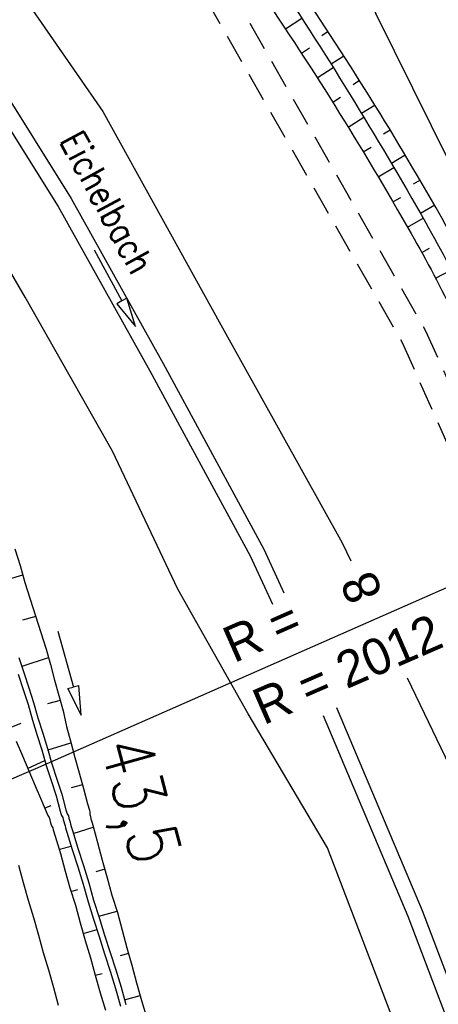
# Model space of a CAD drawing. Extents: x 447426 to 448116, y 440349 to 441552.
# Tile 77 of 96: x 447599 to 447628, y 441355 to 441423. Entities that reach past the tile are written whole.
import ezdxf

# ---------------------------------------------------------------- set-up
doc = ezdxf.new("R2010")
doc.units = 0
doc.header["$LTSCALE"] = 2
doc.header["$MEASUREMENT"] = 0
doc.linetypes.add('AUSGEZOGEN', pattern=[0])
doc.linetypes.add('GESTRICH-X2', pattern=[1.5, 1, -0.5])
doc.layers.get('0').update_dxf_attribs({"linetype": 'AUSGEZOGEN'})
for name, color, linetype in [('207-GRENZL-BAB', 7, 'AUSGEZOGEN'), ('208-GRENZL-BAB', 7, 'AUSGEZOGEN'), ('ACHSELEMENT', 1, 'AUSGEZOGEN'), ('BOESCHG', 250, 'AUSGEZOGEN'), ('DB-Bahnachse', 7, 'CONTINUOUS'), ('DB-Bestand', 8, 'CONTINUOUS'), ('DB-Boeschungen', 15, 'CONTINUOUS'), ('DB-GRABEN', 15, 'AUSGEZOGEN'), ('FBRTOP', 250, 'AUSGEZOGEN'), ('GRABEN', 250, 'AUSGEZOGEN'), ('WEG', 250, 'GESTRICH-X2')]:
    doc.layers.add(name, color=color, linetype=linetype)
doc.styles.add('ROMANS', font='romans.shx', dxfattribs={"width": 0.8})
doc.styles.add('UNIR-H', font='unir_h.shx', dxfattribs={"width": 0.8})

# ---------------------------------------------------------------- blocks, each defined once
blk = doc.blocks.new('*X37')
at = {"color": 0}
for p, q in [((770.484, 144.512), (770.706, 144.734)), ((770.497, 144.595), (770.697, 144.795)), ((770.509, 144.679), (770.687, 144.857)), ((770.522, 144.762), (770.678, 144.918)), ((770.535, 144.846), (770.669, 144.979)), ((770.548, 144.929), (770.659, 145.041)), ((770.561, 145.013), (770.65, 145.102)), ((770.573, 145.096), (770.64, 145.163)), ((770.586, 145.18), (770.631, 145.225)), ((770.599, 145.263), (770.622, 145.286)), ((770.343, 143.593), (770.809, 144.059)), ((770.356, 143.677), (770.8, 144.121)), ((770.369, 143.76), (770.791, 144.182)), ((770.382, 143.844), (770.781, 144.243)), ((770.394, 143.927), (770.772, 144.305)), ((770.407, 144.011), (770.762, 144.366)), ((770.42, 144.094), (770.753, 144.427)), ((770.433, 144.178), (770.744, 144.489)), ((770.446, 144.261), (770.734, 144.55)), ((770.458, 144.345), (770.725, 144.611)), ((770.471, 144.428), (770.716, 144.673)), ((770.203, 142.675), (770.913, 143.385)), ((770.215, 142.758), (770.903, 143.446)), ((770.228, 142.842), (770.894, 143.508)), ((770.241, 142.925), (770.884, 143.569)), ((770.254, 143.009), (770.875, 143.63)), ((770.267, 143.092), (770.866, 143.692)), ((770.279, 143.176), (770.856, 143.753)), ((770.292, 143.259), (770.847, 143.814)), ((770.305, 143.343), (770.838, 143.875)), ((770.318, 143.426), (770.828, 143.937)), ((770.331, 143.51), (770.819, 143.998)), ((770.062, 141.757), (771.016, 142.71)), ((770.075, 141.84), (771.006, 142.772)), ((770.088, 141.924), (770.997, 142.833)), ((770.1, 142.007), (770.988, 142.894)), ((770.113, 142.091), (770.978, 142.956)), ((770.126, 142.174), (770.969, 143.017)), ((770.139, 142.258), (770.96, 143.078)), ((770.152, 142.341), (770.95, 143.14)), ((770.164, 142.425), (770.941, 143.201)), ((770.177, 142.508), (770.931, 143.262)), ((770.19, 142.592), (770.922, 143.324)), ((769.922, 140.838), (771.119, 142.036)), ((769.934, 140.922), (771.11, 142.097)), ((769.947, 141.005), (771.1, 142.158)), ((769.96, 141.089), (771.091, 142.22)), ((769.973, 141.172), (771.082, 142.281)), ((769.985, 141.256), (771.072, 142.342)), ((769.998, 141.339), (771.063, 142.404)), ((770.011, 141.423), (771.053, 142.465)), ((770.024, 141.506), (771.044, 142.526)), ((770.037, 141.59), (771.035, 142.588)), ((770.049, 141.673), (771.025, 142.649)), ((769.781, 139.92), (771.222, 141.361)), ((769.794, 140.003), (771.213, 141.423)), ((769.807, 140.087), (771.204, 141.484)), ((769.819, 140.17), (771.194, 141.545)), ((769.832, 140.254), (771.185, 141.607)), ((769.845, 140.337), (771.175, 141.668)), ((769.858, 140.421), (771.166, 141.729)), ((769.87, 140.504), (771.157, 141.79)), ((769.883, 140.588), (771.147, 141.852)), ((769.896, 140.671), (771.138, 141.913)), ((769.909, 140.755), (771.129, 141.974)), ((769.64, 139.001), (771.326, 140.687)), ((769.653, 139.085), (771.316, 140.748)), ((769.666, 139.168), (771.307, 140.809)), ((769.679, 139.252), (771.297, 140.871)), ((769.692, 139.335), (771.288, 140.932)), ((769.704, 139.419), (771.279, 140.993)), ((769.717, 139.502), (771.269, 141.055)), ((769.73, 139.586), (771.26, 141.116)), ((769.743, 139.669), (771.251, 141.177)), ((769.755, 139.753), (771.241, 141.239)), ((769.768, 139.836), (771.232, 141.3)), ((769.5, 138.083), (771.429, 140.012)), ((769.513, 138.167), (771.419, 140.073)), ((769.525, 138.25), (771.41, 140.135)), ((769.538, 138.334), (771.401, 140.196)), ((769.551, 138.417), (771.391, 140.257)), ((769.564, 138.501), (771.382, 140.319)), ((769.577, 138.584), (771.373, 140.38)), ((769.589, 138.667), (771.363, 140.441)), ((769.602, 138.751), (771.354, 140.503)), ((769.615, 138.834), (771.344, 140.564)), ((769.628, 138.918), (771.335, 140.625)), ((769.359, 137.165), (771.532, 139.338)), ((769.372, 137.248), (771.523, 139.399)), ((769.385, 137.332), (771.513, 139.46)), ((769.398, 137.415), (771.504, 139.521)), ((769.41, 137.499), (771.495, 139.583)), ((769.423, 137.582), (771.485, 139.644)), ((769.436, 137.666), (771.476, 139.705)), ((769.449, 137.749), (771.466, 139.767)), ((769.462, 137.833), (771.457, 139.828)), ((769.474, 137.916), (771.448, 139.889)), ((769.487, 138), (771.438, 139.951)), ((769.219, 136.246), (771.635, 138.663)), ((769.232, 136.33), (771.626, 138.724)), ((769.244, 136.413), (771.617, 138.786)), ((769.257, 136.497), (771.607, 138.847)), ((769.27, 136.58), (771.598, 138.908)), ((769.283, 136.664), (771.588, 138.97)), ((769.295, 136.747), (771.579, 139.031)), ((769.308, 136.831), (771.57, 139.092)), ((769.321, 136.914), (771.56, 139.154)), ((769.334, 136.998), (771.551, 139.215)), ((769.347, 137.081), (771.542, 139.276)), ((769.116, 135.578), (771.71, 138.172)), ((769.129, 135.662), (771.701, 138.234)), ((769.142, 135.745), (771.692, 138.295)), ((769.155, 135.829), (771.682, 138.356)), ((769.158, 135.549), (771.72, 138.111)), ((769.168, 135.912), (771.673, 138.418)), ((769.18, 135.996), (771.664, 138.479)), ((769.193, 136.079), (771.654, 138.54)), ((769.206, 136.163), (771.645, 138.602)), ((769.229, 135.549), (771.729, 138.05)), ((769.299, 135.549), (771.739, 137.988)), ((769.37, 135.549), (771.748, 137.927)), ((769.441, 135.549), (771.757, 137.866)), ((769.511, 135.549), (771.767, 137.804)), ((769.582, 135.549), (771.776, 137.743)), ((769.653, 135.549), (771.786, 137.682)), ((769.724, 135.549), (771.795, 137.62)), ((769.794, 135.549), (771.804, 137.559)), ((769.865, 135.549), (771.814, 137.498)), ((769.936, 135.549), (771.823, 137.436)), ((770.006, 135.549), (771.832, 137.375)), ((770.077, 135.549), (771.842, 137.314)), ((770.148, 135.549), (771.851, 137.252)), ((770.218, 135.549), (771.861, 137.191)), ((770.289, 135.549), (771.87, 137.13)), ((770.36, 135.549), (771.879, 137.069)), ((770.431, 135.549), (771.889, 137.007)), ((770.501, 135.549), (771.898, 136.946)), ((770.572, 135.549), (771.908, 136.885)), ((770.643, 135.549), (771.917, 136.823)), ((770.713, 135.549), (771.926, 136.762)), ((770.784, 135.549), (771.936, 136.701)), ((770.855, 135.549), (771.945, 136.639)), ((770.926, 135.549), (771.955, 136.578)), ((770.996, 135.549), (771.964, 136.517)), ((771.067, 135.549), (771.973, 136.455)), ((771.138, 135.549), (771.983, 136.394)), ((771.208, 135.549), (771.992, 136.333)), ((771.279, 135.549), (772.001, 136.271)), ((771.35, 135.549), (772.011, 136.21)), ((771.421, 135.549), (772.02, 136.149)), ((771.491, 135.549), (772.03, 136.087)), ((771.562, 135.549), (772.039, 136.026)), ((771.633, 135.549), (772.048, 135.965)), ((771.703, 135.549), (772.058, 135.903)), ((771.774, 135.549), (772.067, 135.842)), ((771.845, 135.549), (772.077, 135.781)), ((771.916, 135.549), (772.086, 135.719)), ((771.986, 135.549), (772.095, 135.658)), ((772.057, 135.549), (772.105, 135.597))]:
    blk.add_line(p, q, dxfattribs=at)
blk = doc.blocks.new('ELPFEIL')
for p, q in [((0, 0), (-1.5, -9.8)), ((0, 0), (0, -70)), ((1.5, -9.8), (0, 0)), ((-1.5, -9.8), (1.5, -9.8))]:
    blk.add_line(p, q)
blk.add_blockref('*X37', (-770.612, -145.349))

msp = doc.modelspace()

# ---------------------------------------------------------------- linework, layer by layer
at = {"layer": '207-GRENZL-BAB', "flags": 128}
msp.add_lwpolyline([(447603.273, 441464.328), (447633.777, 441402.819)], dxfattribs=at)
at = {"layer": '208-GRENZL-BAB', "flags": 128}
msp.add_lwpolyline([(447603.272, 441464.328), (447646.497, 441377.172)], dxfattribs=at)
at = {"layer": 'ACHSELEMENT'}
msp.add_line((447600.227, 441371.43), (447569.763, 441358.242), dxfattribs=at)
at = {"layer": 'BOESCHG'}
for p, q in [((447617.406, 441422.244), (447618.529, 441422.988)), ((447620.349, 441422.055), (447619.92, 441421.774)), ((447618.505, 441420.572), (447619.06, 441420.934)), ((447621.437, 441420.377), (447620.556, 441419.811)), ((447619.589, 441418.892), (447620.691, 441419.596)), ((447622.511, 441418.69), (447622.061, 441418.406)), ((447620.66, 441417.202), (447621.206, 441417.546)), ((447623.571, 441416.994), (447622.652, 441416.424)), ((447621.716, 441415.504), (447622.803, 441416.175)), ((447624.618, 441415.29), (447624.149, 441415.005)), ((447622.759, 441413.798), (447623.3, 441414.125)), ((447625.651, 441413.577), (447624.697, 441413.007)), ((447623.788, 441412.083), (447624.865, 441412.723)), ((447626.669, 441411.856), (447626.186, 441411.572)), ((447624.803, 441410.359), (447625.34, 441410.673)), ((447627.674, 441410.127), (447626.694, 441409.562)), ((447625.804, 441408.628), (447626.876, 441409.242)), ((447626.784, 441406.885), (447627.323, 441407.181)), ((447627.729, 441405.122), (447628.818, 441405.691))]:
    msp.add_line(p, q, dxfattribs=at)
msp.add_lwpolyline([(447609.491, 441479.773, -0.000773), (447613.632, 441470.609, -0.002321), (447614.992, 441467.549, -0.000006), (447625.529, 441443.54, -0.00021), (447625.822, 441442.872, -0.000103), (447629.419, 441434.652, -0.000025), (447644.421, 441400.348, -0.000637), (447655.364, 441375.235, -0.000709), (447665.125, 441352.668, -0.00651), (447673.509, 441332.491, -0.004864), (447684.113, 441305.236, -0.001312), (447689.441, 441291.026, -0.001315), (447694.683, 441276.817, -0.001967), (447705.662, 441246.448, -0.005439), (447709.468, 441235.41, -0.000932), (447712.891, 441225.058, -0.000641), (447717.818, 441209.998, -0.000283), (447721.951, 441197.286, -0.000346), (447725.32, 441186.879, -0.002747), (447729.663, 441173.176, -0.002398), (447734.475, 441157.43, -0.001587), (447736.175, 441151.705, -0.00215)], format="xyb", dxfattribs=at)
at = {"layer": 'BOESCHG', "flags": 128}
msp.add_lwpolyline([(447643.844, 441375.116, -0.006464), (447642.102, 441377.932, -0.023142), (447641.662, 441378.746, -0.020938), (447639.22, 441384.414, 0.009044), (447633.882, 441397.662, 0.030112), (447627.768, 441409.961, 0.02048), (447617.004, 441427.036)], format="xyb", dxfattribs=at)
at = {"layer": 'DB-Bestand', "linetype": 'Continuous'}
for p, q in [((447599.279, 441424.628), (447604.852, 441416.572)), ((447595.646, 441421.831), (447602.689, 441410.583)), ((447594.831, 441421.142), (447601.78, 441410.045)), ((447604.852, 441416.572), (447612.977, 441401.92)), ((447599.517, 441403.808), (447595.043, 441411.461)), ((447602.689, 441410.583), (447609.01, 441399.266)), ((447601.78, 441410.045), (447608.086, 441398.757)), ((447604.265, 441407.076), (447606.162, 441403.554)), ((447605.526, 441393.239), (447599.517, 441403.808)), ((447606.514, 441403.744), (447606.162, 441403.554)), ((447607.11, 441401.793), (447606.514, 441403.744)), ((447606.162, 441403.554), (447605.81, 441403.364)), ((447605.81, 441403.364), (447607.11, 441401.793)), ((447612.977, 441401.92), (447621.315, 441386.954)), ((447609.01, 441399.266), (447615.934, 441386.512)), ((447608.086, 441398.757), (447614.989, 441386.041)), ((447610.007, 441383.768), (447605.526, 441393.239)), ((447621.315, 441386.954), (447621.916, 441385.706)), ((447614.989, 441386.041), (447616.512, 441382.722)), ((447615.934, 441386.512), (447617.309, 441383.514)), ((447614.858, 441375.206), (447610.007, 441383.768)), ((447625.781, 441377.675), (447628.965, 441371.059)), ((447620.924, 441375.635), (447620.979, 441375.514)), ((447620.979, 441375.514), (447626.81, 441361.686)), ((447620.293, 441365.992), (447614.858, 441375.206)), ((447620.014, 441375.088), (447625.831, 441361.294)), ((447624.913, 441353.945), (447620.293, 441365.992)), ((447625.831, 441361.294), (447631.661, 441345.931)), ((447626.81, 441361.686), (447632.647, 441346.305))]:
    msp.add_line(p, q, dxfattribs=at)
at = {"layer": 'DB-Boeschungen', "linetype": 'Continuous'}
for p, q in [((447599.054, 441364.815), (447599.384, 441363.609)), ((447599.384, 441363.609), (447599.714, 441362.403)), ((447599.714, 441362.403), (447600.092, 441361.211)), ((447600.092, 441361.211), (447600.422, 441360.005)), ((447600.422, 441360.005), (447600.752, 441358.799)), ((447600.752, 441358.799), (447601.13, 441357.607)), ((447601.13, 441357.607), (447601.46, 441356.401)), ((447601.46, 441356.401), (447601.789, 441355.196))]:
    msp.add_line(p, q, dxfattribs=at)
at = {"layer": 'DB-GRABEN', "linetype": 'Continuous'}
for p, q in [((447598.817, 441386.522), (447599.182, 441385.377)), ((447599.182, 441385.377), (447599.498, 441384.22)), ((447597.534, 441384.201), (447599.353, 441384.75)), ((447599.498, 441384.22), (447599.863, 441383.076)), ((447599.863, 441383.076), (447600.228, 441381.931)), ((447600.241, 441381.883), (447599.325, 441381.632)), ((447600.228, 441381.931), (447600.593, 441380.787)), ((447600.593, 441380.787), (447600.958, 441379.643)), ((447601.755, 441380.881), (447602.832, 441377.028)), ((447600.958, 441379.643), (447601.248, 441378.582)), ((447599.09, 441379.08), (447599.429, 441378.032)), ((447599.31, 441378.466), (447601.116, 441379.064)), ((447599.043, 441377.927), (447599.382, 441376.879)), ((447599.429, 441378.032), (447599.768, 441376.984)), ((447601.248, 441378.582), (447601.539, 441377.521)), ((447601.539, 441377.521), (447601.829, 441376.46)), ((447599.382, 441376.879), (447599.72, 441375.831)), ((447599.768, 441376.984), (447600.093, 441375.985)), ((447602.818, 441377.015), (447602.433, 441376.907)), ((447602.446, 441376.921), (447603.37, 441375.102)), ((447603.195, 441377.129), (447602.809, 441377.022)), ((447603.37, 441375.102), (447603.217, 441377.136)), ((447600.093, 441375.985), (447600.383, 441374.924)), ((447601.921, 441376.122), (447601.053, 441375.885)), ((447601.829, 441376.46), (447602.119, 441375.399)), ((447599.72, 441375.831), (447600.011, 441374.77)), ((447602.119, 441375.399), (447602.361, 441374.325)), ((447598.494, 441374.251), (447599.239, 441374.559)), ((447600.011, 441374.77), (447600.349, 441373.722)), ((447600.383, 441374.924), (447600.722, 441373.876)), ((447600.722, 441373.876), (447601.06, 441372.828)), ((447602.361, 441374.325), (447602.652, 441373.264)), ((447598.902, 441373.326), (447599.337, 441372.305)), ((447600.349, 441373.722), (447600.674, 441372.723)), ((447601.087, 441372.732), (447602.665, 441373.215)), ((447602.652, 441373.264), (447602.942, 441372.203)), ((447600.674, 441372.723), (447600.965, 441371.662)), ((447601.06, 441372.828), (447601.35, 441371.767)), ((447599.337, 441372.305), (447599.772, 441371.283)), ((447599.719, 441371.476), (447600.872, 441371.999)), ((447602.942, 441372.203), (447603.232, 441371.142)), ((447599.772, 441371.283), (447600.207, 441370.262)), ((447600.965, 441371.662), (447601.303, 441370.614)), ((447601.35, 441371.767), (447601.689, 441370.719)), ((447601.303, 441370.614), (447601.642, 441369.566)), ((447601.689, 441370.719), (447602.028, 441369.672)), ((447603.232, 441371.142), (447603.523, 441370.081)), ((447600.207, 441370.262), (447600.642, 441369.241)), ((447603.457, 441370.322), (447602.685, 441370.111)), ((447603.523, 441370.081), (447603.813, 441369.02)), ((447600.642, 441369.241), (447601.077, 441368.219)), ((447601.642, 441369.566), (447601.932, 441368.505)), ((447602.028, 441369.672), (447602.318, 441368.611)), ((447600.884, 441368.737), (447601.305, 441368.904)), ((447601.932, 441368.505), (447601.972, 441368.36)), ((447602.318, 441368.611), (447602.357, 441368.466)), ((447602.357, 441368.466), (447602.397, 441368.321)), ((447603.813, 441369.02), (447603.852, 441368.875)), ((447603.852, 441368.875), (447603.892, 441368.73)), ((447603.892, 441368.73), (447603.932, 441368.586)), ((447603.932, 441368.586), (447603.971, 441368.441)), ((447601.077, 441368.219), (447601.165, 441368.088)), ((447601.165, 441368.088), (447601.205, 441367.943)), ((447601.205, 441367.943), (447601.244, 441367.798)), ((447601.244, 441367.798), (447601.284, 441367.654)), ((447601.972, 441368.36), (447602.011, 441368.216)), ((447602.011, 441368.216), (447602.099, 441368.084)), ((447602.099, 441368.084), (447602.139, 441367.939)), ((447602.139, 441367.939), (447602.178, 441367.795)), ((447602.178, 441367.795), (447602.218, 441367.65)), ((447602.397, 441368.321), (447602.485, 441368.19)), ((447602.485, 441368.19), (447602.524, 441368.045)), ((447602.524, 441368.045), (447602.564, 441367.9)), ((447602.564, 441367.9), (447602.604, 441367.756)), ((447603.971, 441368.441), (447603.963, 441368.283)), ((447603.963, 441368.283), (447604.002, 441368.138)), ((447604.002, 441368.138), (447604.042, 441367.994)), ((447604.042, 441367.994), (447604.081, 441367.849)), ((447604.081, 441367.849), (447604.121, 441367.704)), ((447601.284, 441367.654), (447601.323, 441367.509)), ((447601.323, 441367.509), (447601.411, 441367.378)), ((447601.411, 441367.378), (447601.451, 441367.233)), ((447601.451, 441367.233), (447601.49, 441367.088)), ((447602.218, 441367.65), (447602.257, 441367.505)), ((447602.257, 441367.505), (447602.297, 441367.361)), ((447602.297, 441367.361), (447602.337, 441367.216)), ((447602.337, 441367.216), (447602.376, 441367.071)), ((447602.604, 441367.756), (447602.643, 441367.611)), ((447602.643, 441367.611), (447602.683, 441367.466)), ((447602.683, 441367.466), (447602.722, 441367.322)), ((447602.722, 441367.322), (447602.762, 441367.177)), ((447602.762, 441367.177), (447603.14, 441365.984)), ((447602.815, 441366.984), (447604.2, 441367.415)), ((447604.121, 441367.704), (447604.161, 441367.56)), ((447604.161, 441367.56), (447604.49, 441366.354)), ((447601.49, 441367.088), (447601.53, 441366.943)), ((447601.53, 441366.943), (447601.569, 441366.799)), ((447601.569, 441366.799), (447601.948, 441365.606)), ((447602.376, 441367.071), (447602.754, 441365.879)), ((447601.868, 441365.896), (447602.688, 441366.12)), ((447602.754, 441365.879), (447603.132, 441364.686)), ((447603.14, 441365.984), (447603.518, 441364.792)), ((447604.49, 441366.354), (447604.82, 441365.148)), ((447601.948, 441365.606), (447602.277, 441364.401)), ((447604.82, 441365.148), (447605.15, 441363.942)), ((447602.277, 441364.401), (447602.594, 441363.243)), ((447603.132, 441364.686), (447603.51, 441363.494)), ((447603.518, 441364.792), (447603.896, 441363.599)), ((447604.992, 441364.521), (447604.365, 441364.35)), ((447605.15, 441363.942), (447605.48, 441362.737)), ((447602.594, 441363.243), (447602.972, 441362.051)), ((447602.66, 441363.002), (447603.142, 441363.134)), ((447603.51, 441363.494), (447603.84, 441362.288)), ((447603.896, 441363.599), (447604.226, 441362.394)), ((447604.226, 441362.394), (447604.604, 441361.201)), ((447605.48, 441362.737), (447605.858, 441361.544)), ((447602.972, 441362.051), (447603.302, 441360.845)), ((447603.84, 441362.288), (447604.218, 441361.096)), ((447604.218, 441361.096), (447604.597, 441359.903)), ((447604.578, 441361.298), (447605.832, 441361.641)), ((447604.604, 441361.201), (447604.982, 441360.009)), ((447605.858, 441361.544), (447606.188, 441360.339)), ((447603.302, 441360.845), (447603.632, 441359.639)), ((447603.5, 441360.122), (447604.465, 441360.385)), ((447604.597, 441359.903), (447604.975, 441358.711)), ((447604.982, 441360.009), (447605.36, 441358.816)), ((447606.188, 441360.339), (447606.518, 441359.133)), ((447603.632, 441359.639), (447604.01, 441358.447)), ((447606.518, 441359.133), (447606.848, 441357.927)), ((447604.01, 441358.447), (447604.34, 441357.241)), ((447604.975, 441358.711), (447605.353, 441357.518)), ((447605.36, 441358.816), (447605.739, 441357.624)), ((447606.624, 441358.747), (447606.045, 441358.589)), ((447606.848, 441357.927), (447607.178, 441356.722)), ((447604.34, 441357.241), (447604.822, 441357.373)), ((447604.34, 441357.241), (447604.67, 441356.035)), ((447605.353, 441357.518), (447605.731, 441356.326)), ((447605.739, 441357.624), (447606.117, 441356.431)), ((447605.731, 441356.326), (447606.061, 441355.12)), ((447606.117, 441356.431), (447606.447, 441355.226)), ((447607.178, 441356.722), (447607.508, 441355.516)), ((447604.67, 441356.035), (447605.048, 441354.843)), ((447606.354, 441355.563), (447607.415, 441355.854)), ((447607.508, 441355.516), (447607.846, 441354.468))]:
    msp.add_line(p, q, dxfattribs=at)
at = {"layer": 'FBRTOP'}
msp.add_lwpolyline([(447648.3, 441394.189, -0.00046), (447651.558, 441386.765, -0.000936), (447653.149, 441383.111, -0.000011), (447658.188, 441371.481, -0.001186), (447658.234, 441371.373, -0.001593), (447659.941, 441367.345, -0.000871), (447663.027, 441359.963, -0.000443), (447665.664, 441353.607, -0.000535), (447667.839, 441348.337, -0.000857), (447670.134, 441342.73, -0.000817), (447672.522, 441336.842, -0.001316), (447674.058, 441333.006, -0.000651), (447677.134, 441325.239, -0.001578), (447680.908, 441315.583, -0.001127), (447686.117, 441302.039, -0.001468), (447690.143, 441291.406, -0.001231), (447694.876, 441278.701, -0.001665), (447699.113, 441267.123, -0.00163), (447703.363, 441255.266, -0.001881)], format="xyb", dxfattribs=at)
at = {"layer": 'GRABEN'}
for points in [[(447616.249, 441426.45, -0.018644), (447627.055, 441408.927, -0.029252), (447632.845, 441397.145, -0.00168), (447638.652, 441383.214, 0.005276), (447640.533, 441378.792, 0.003346), (447642.675, 441373.987, -0.004811)], [(447615.17, 441425.56, -0.02099), (447626.061, 441408.18, -0.033456), (447631.672, 441396.59, -0.000054), (447638.488, 441379.717, -0.000583), (447639.12, 441378.146, -0.000038), (447640.479, 441374.758, -0.003177)]]:
    msp.add_lwpolyline(points, format="xyb", dxfattribs=at)
at = {"layer": 'WEG'}
for points in [[(447611.982, 441427.842), (447627.048, 441401.511), (447639.783, 441372.991), (447655.91, 441326.741), (447675.985, 441269.365), (447681.816, 441252.624)], [(447610.417, 441426.947), (447625.438, 441400.694), (447638.106, 441372.325), (447654.208, 441326.146), (447674.283, 441268.771), (447680.113, 441252.031)]]:
    msp.add_lwpolyline(points, dxfattribs=at)

# ---------------------------------------------------------------- block references
at = {"layer": 'ACHSELEMENT', "rotation": 293.725725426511}
msp.add_blockref('ELPFEIL', (447664.311, 441399.595), dxfattribs=at)

# ---------------------------------------------------------------- texts
at = {"layer": 'ACHSELEMENT', "style": 'UNIR-H'}
for s, rotation, p in [('8', 113.08428, (447624.143, 441383.497)), ('R = ', 23.73887, (447613.872, 441378.663)), ('R = 2012', 23.49696, (447615.903, 441374.403))]:
    msp.add_text(s, height=2.5, rotation=rotation, dxfattribs=at).set_placement(p)
at = {"layer": 'DB-Bahnachse', "linetype": 'Continuous', "style": 'ROMANS', "oblique": 0, "width": 0.8334}
msp.add_text('43,5', height=3.5, rotation=285.30622, dxfattribs=at).set_placement((447604.656, 441373.045))
at = {"layer": 'DB-Bestand', "linetype": 'Continuous', "style": 'ROMANS', "oblique": 0, "width": 0.8334}
msp.add_text('Eichelbach', height=1.8, rotation=298.2, dxfattribs=at).set_placement((447601.853, 441414.569))

doc.saveas('drawing.dxf')
